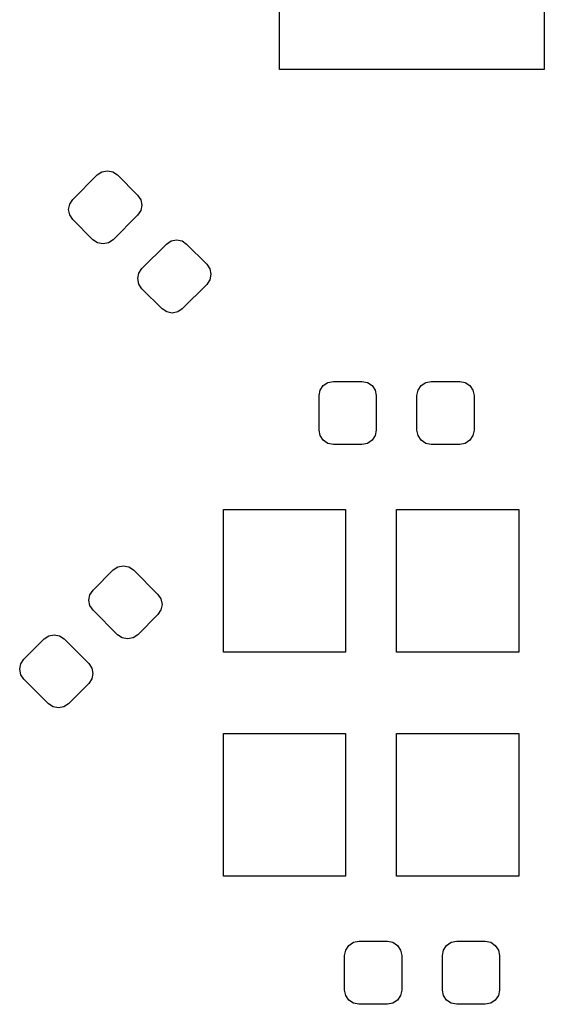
# Model space of a CAD drawing. Extents: x 3.08 to 5.5, y -3.21 to -0.63.
# Tile 7 of 9: x 4.58 to 4.78, y -1.57 to -1.19. Entities that reach past the tile are written whole.
import ezdxf

# ---------------------------------------------------------------- set-up
doc = ezdxf.new("R2010")
doc.units = 0
doc.header["$MEASUREMENT"] = 0
doc.layers.add('BLACK', color=7, linetype='CONTINUOUS')

msp = doc.modelspace()

# ---------------------------------------------------------------- linework, layer by layer
at = {"layer": 'BLACK', "linetype": 'CONTINUOUS'}
for p, q in [((4.67913, -1.20571), (4.67913, -1.10335)), ((4.78149, -1.10335), (4.78149, -1.20571)), ((4.78149, -1.20571), (4.67913, -1.20571)), ((4.61056, -1.24536), (4.61267, -1.24494)), ((4.61267, -1.24494), (4.61478, -1.24536)), ((4.59931, -1.25602), (4.60877, -1.24655)), ((4.60877, -1.24655), (4.61056, -1.24536)), ((4.61478, -1.24536), (4.61657, -1.24655)), ((4.61657, -1.24655), (4.62436, -1.25435)), ((4.59811, -1.2578), (4.59931, -1.25602)), ((4.62436, -1.25435), (4.62556, -1.25613)), ((4.62556, -1.25613), (4.62598, -1.25824)), ((4.59769, -1.25991), (4.59811, -1.2578)), ((4.59811, -1.26202), (4.59769, -1.25991)), ((4.62556, -1.26035), (4.62436, -1.26214)), ((4.62598, -1.25824), (4.62556, -1.26035)), ((4.59931, -1.26381), (4.59811, -1.26202)), ((4.6071, -1.27161), (4.59931, -1.26381)), ((4.62436, -1.26214), (4.6149, -1.27161)), ((4.60889, -1.2728), (4.6071, -1.27161)), ((4.6149, -1.27161), (4.61311, -1.2728)), ((4.63729, -1.27208), (4.63939, -1.27166)), ((4.63939, -1.27166), (4.6415, -1.27208)), ((4.611, -1.27322), (4.60889, -1.2728)), ((4.61311, -1.2728), (4.611, -1.27322)), ((4.62603, -1.28274), (4.6355, -1.27328)), ((4.6355, -1.27328), (4.63729, -1.27208)), ((4.6415, -1.27208), (4.64329, -1.27328)), ((4.64329, -1.27328), (4.65109, -1.28107)), ((4.62484, -1.28453), (4.62603, -1.28274)), ((4.65109, -1.28107), (4.65228, -1.28286)), ((4.65228, -1.28286), (4.6527, -1.28497)), ((4.62442, -1.28664), (4.62484, -1.28453)), ((4.62484, -1.28875), (4.62442, -1.28664)), ((4.65228, -1.28708), (4.65109, -1.28887)), ((4.6527, -1.28497), (4.65228, -1.28708)), ((4.62603, -1.29054), (4.62484, -1.28875)), ((4.63383, -1.29833), (4.62603, -1.29054)), ((4.65109, -1.28887), (4.64162, -1.29833)), ((4.63562, -1.29953), (4.63383, -1.29833)), ((4.64162, -1.29833), (4.63983, -1.29953)), ((4.63772, -1.29995), (4.63562, -1.29953)), ((4.63983, -1.29953), (4.63772, -1.29995)), ((4.69491, -1.32978), (4.6961, -1.32799)), ((4.6961, -1.32799), (4.69789, -1.3268)), ((4.69789, -1.3268), (4.7, -1.32638)), ((4.7, -1.32638), (4.71102, -1.32638)), ((4.71102, -1.32638), (4.71313, -1.3268)), ((4.71313, -1.3268), (4.71492, -1.32799)), ((4.71492, -1.32799), (4.71612, -1.32978)), ((4.7327, -1.32978), (4.7339, -1.32799)), ((4.7339, -1.32799), (4.73569, -1.3268)), ((4.73569, -1.3268), (4.7378, -1.32638)), ((4.7378, -1.32638), (4.74882, -1.32638)), ((4.74882, -1.32638), (4.75093, -1.3268)), ((4.75093, -1.3268), (4.75272, -1.32799)), ((4.75272, -1.32799), (4.75391, -1.32978)), ((4.69449, -1.33189), (4.69491, -1.32978)), ((4.69449, -1.34528), (4.69449, -1.33189)), ((4.71612, -1.32978), (4.71654, -1.33189)), ((4.71654, -1.33189), (4.71654, -1.34528)), ((4.73228, -1.33189), (4.7327, -1.32978)), ((4.73228, -1.34528), (4.73228, -1.33189)), ((4.75391, -1.32978), (4.75433, -1.33189)), ((4.75433, -1.33189), (4.75433, -1.34528)), ((4.69491, -1.34738), (4.69449, -1.34528)), ((4.6961, -1.34917), (4.69491, -1.34738)), ((4.71612, -1.34738), (4.71492, -1.34917)), ((4.71654, -1.34528), (4.71612, -1.34738)), ((4.7327, -1.34738), (4.73228, -1.34528)), ((4.7339, -1.34917), (4.7327, -1.34738)), ((4.75391, -1.34738), (4.75272, -1.34917)), ((4.75433, -1.34528), (4.75391, -1.34738)), ((4.69789, -1.35037), (4.6961, -1.34917)), ((4.7, -1.35079), (4.69789, -1.35037)), ((4.71102, -1.35079), (4.7, -1.35079)), ((4.71313, -1.35037), (4.71102, -1.35079)), ((4.71492, -1.34917), (4.71313, -1.35037)), ((4.73569, -1.35037), (4.7339, -1.34917)), ((4.7378, -1.35079), (4.73569, -1.35037)), ((4.74882, -1.35079), (4.7378, -1.35079)), ((4.75093, -1.35037), (4.74882, -1.35079)), ((4.75272, -1.34917), (4.75093, -1.35037)), ((4.65748, -1.4311), (4.65748, -1.37598)), ((4.65748, -1.37598), (4.70472, -1.37598)), ((4.70472, -1.37598), (4.70472, -1.4311)), ((4.72441, -1.4311), (4.72441, -1.37598)), ((4.72441, -1.37598), (4.77165, -1.37598)), ((4.77165, -1.37598), (4.77165, -1.4311)), ((4.60713, -1.4071), (4.61493, -1.39931)), ((4.61493, -1.39931), (4.61672, -1.39811)), ((4.61672, -1.39811), (4.61883, -1.39769)), ((4.61883, -1.39769), (4.62094, -1.39811)), ((4.62094, -1.39811), (4.62272, -1.39931)), ((4.62272, -1.39931), (4.63219, -1.40877)), ((4.60552, -1.411), (4.60594, -1.40889)), ((4.60594, -1.40889), (4.60713, -1.4071)), ((4.63219, -1.40877), (4.63338, -1.41056)), ((4.60594, -1.41311), (4.60552, -1.411)), ((4.63338, -1.41056), (4.6338, -1.41267)), ((4.6338, -1.41267), (4.63338, -1.41478)), ((4.60713, -1.4149), (4.60594, -1.41311)), ((4.6166, -1.42436), (4.60713, -1.4149)), ((4.63219, -1.41657), (4.62439, -1.42436)), ((4.63338, -1.41478), (4.63219, -1.41657)), ((4.58041, -1.43383), (4.5882, -1.42603)), ((4.5882, -1.42603), (4.58999, -1.42484)), ((4.58999, -1.42484), (4.5921, -1.42442)), ((4.5921, -1.42442), (4.59421, -1.42484)), ((4.59421, -1.42484), (4.596, -1.42603)), ((4.596, -1.42603), (4.60546, -1.4355)), ((4.61839, -1.42556), (4.6166, -1.42436)), ((4.6205, -1.42598), (4.61839, -1.42556)), ((4.62261, -1.42556), (4.6205, -1.42598)), ((4.62439, -1.42436), (4.62261, -1.42556)), ((4.70472, -1.4311), (4.65748, -1.4311)), ((4.77165, -1.4311), (4.72441, -1.4311)), ((4.57879, -1.43772), (4.57921, -1.43562)), ((4.57921, -1.43562), (4.58041, -1.43383)), ((4.60546, -1.4355), (4.60666, -1.43729)), ((4.57921, -1.43983), (4.57879, -1.43772)), ((4.60666, -1.43729), (4.60708, -1.43939)), ((4.60708, -1.43939), (4.60666, -1.4415)), ((4.58041, -1.44162), (4.57921, -1.43983)), ((4.58987, -1.45109), (4.58041, -1.44162)), ((4.60666, -1.4415), (4.60546, -1.44329)), ((4.60546, -1.44329), (4.59767, -1.45109)), ((4.59166, -1.45228), (4.58987, -1.45109)), ((4.59377, -1.4527), (4.59166, -1.45228)), ((4.59588, -1.45228), (4.59377, -1.4527)), ((4.59767, -1.45109), (4.59588, -1.45228)), ((4.65748, -1.51772), (4.65748, -1.4626)), ((4.65748, -1.4626), (4.70472, -1.4626)), ((4.70472, -1.4626), (4.70472, -1.51772)), ((4.72441, -1.51772), (4.72441, -1.4626)), ((4.72441, -1.4626), (4.77165, -1.4626)), ((4.77165, -1.4626), (4.77165, -1.51772)), ((4.70472, -1.51772), (4.65748, -1.51772)), ((4.77165, -1.51772), (4.72441, -1.51772)), ((4.70475, -1.54632), (4.70595, -1.54453)), ((4.70595, -1.54453), (4.70773, -1.54333)), ((4.70773, -1.54333), (4.70984, -1.54291)), ((4.70984, -1.54291), (4.72087, -1.54291)), ((4.72087, -1.54291), (4.72298, -1.54333)), ((4.72298, -1.54333), (4.72476, -1.54453)), ((4.72476, -1.54453), (4.72596, -1.54632)), ((4.74255, -1.54632), (4.74374, -1.54453)), ((4.74374, -1.54453), (4.74553, -1.54333)), ((4.74553, -1.54333), (4.74764, -1.54291)), ((4.74764, -1.54291), (4.75866, -1.54291)), ((4.75866, -1.54291), (4.76077, -1.54333)), ((4.76077, -1.54333), (4.76256, -1.54453)), ((4.76256, -1.54453), (4.76375, -1.54632)), ((4.70433, -1.54843), (4.70475, -1.54632)), ((4.70433, -1.56181), (4.70433, -1.54843)), ((4.72596, -1.54632), (4.72638, -1.54843)), ((4.72638, -1.54843), (4.72638, -1.56181)), ((4.74213, -1.54843), (4.74255, -1.54632)), ((4.74213, -1.56181), (4.74213, -1.54843)), ((4.76375, -1.54632), (4.76417, -1.54843)), ((4.76417, -1.54843), (4.76417, -1.56181)), ((4.70475, -1.56392), (4.70433, -1.56181)), ((4.70595, -1.56571), (4.70475, -1.56392)), ((4.72596, -1.56392), (4.72476, -1.56571)), ((4.72638, -1.56181), (4.72596, -1.56392)), ((4.74255, -1.56392), (4.74213, -1.56181)), ((4.74374, -1.56571), (4.74255, -1.56392)), ((4.76375, -1.56392), (4.76256, -1.56571)), ((4.76417, -1.56181), (4.76375, -1.56392)), ((4.70773, -1.5669), (4.70595, -1.56571)), ((4.70984, -1.56732), (4.70773, -1.5669)), ((4.72087, -1.56732), (4.70984, -1.56732)), ((4.72298, -1.5669), (4.72087, -1.56732)), ((4.72476, -1.56571), (4.72298, -1.5669)), ((4.74553, -1.5669), (4.74374, -1.56571)), ((4.74764, -1.56732), (4.74553, -1.5669)), ((4.75866, -1.56732), (4.74764, -1.56732)), ((4.76077, -1.5669), (4.75866, -1.56732)), ((4.76256, -1.56571), (4.76077, -1.5669))]:
    msp.add_line(p, q, dxfattribs=at)

doc.saveas('drawing.dxf')
